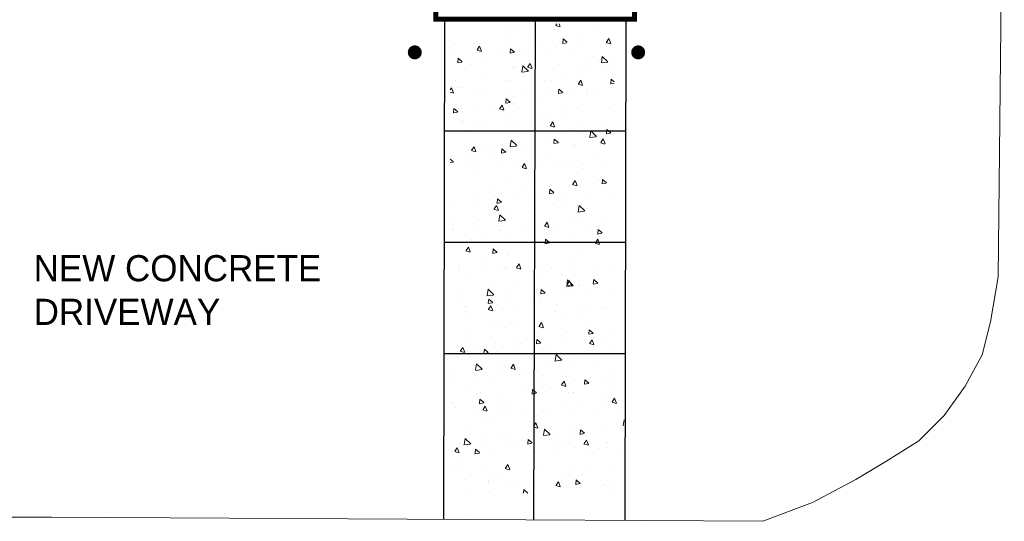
# Model space of a CAD drawing. Header units: inches. Extents: x 37650 to 41907, y 59928 to 61873.
# Tile 6 of 9: x 39373 to 39514, y 60328 to 60400. Entities that reach past the tile are written whole.
import ezdxf

# ---------------------------------------------------------------- set-up
doc = ezdxf.new("R2010")
doc.units = ezdxf.units.IN
doc.header["$MEASUREMENT"] = 0
for name, color, linetype, lineweight in [('11', 7, 'Continuous', 0), ('C-PR-CULVERT', 6, 'Continuous', 0), ('CONCRETEHATCH', 7, 'Continuous', 0), ('S-PR-BOLLARD', 3, 'Continuous', 0)]:
    doc.layers.add(name, color=color, linetype=linetype, lineweight=lineweight)
doc.layers.add('C-PR-DRIVE', color=4, linetype='Continuous')
doc.layers.add('c-text', color=6, linetype='Continuous')
doc.dimstyles.get("Standard").update_dxf_attribs({"dimtxt": 0.18, "dimasz": 0.18, "dimexe": 0.18, "dimexo": 0.0625, "dimgap": 0.09, "dimtad": 0, "dimtih": 1, "dimtoh": 1, "dimdec": 4, "dimzin": 0, "dimdsep": 46, "dimtxsty": 'Standard', "dimcen": 0.09, "dimadec": 0, "dimazin": 0, "dimtfac": 1, "dimtdec": 4, "dimtofl": 0, "dimtmove": 0, "dimatfit": 3, "dimfxl": 0, "dimtolj": 1, "dimtzin": 0, "dimarcsym": 0})

msp = doc.modelspace()

# ---------------------------------------------------------------- linework, layer by layer
at = {"layer": '11', "color": 1, "linetype": 'Continuous'}
msp.add_line((39266.97, 60328.2, -9562.6), (39377.75, 60328.52, -9562.6), dxfattribs=at)
at = {"layer": '11', "color": 1, "linetype": 'Continuous', "elevation": -9562.6}
msp.add_lwpolyline([(39377.75, 60328.52), (39479.68, 60327.92), (39486.8, 60330.63), (39493.03, 60333.89), (39497.31, 60336.49), (39502.04, 60339.44), (39505.67, 60343.09), (39508.69, 60347.28), (39511.12, 60351.76), (39512.34, 60356.48), (39513.43, 60362.95), (39514.31, 60443.32)], dxfattribs=at)
at = {"layer": 'C-PR-CULVERT', "const_width": 0.71, "elevation": -9562.6}
msp.add_lwpolyline([(39461.32, 60399.83), (39432.82, 60399.83), (39432.68, 60482.83), (39461.32, 60482.83)], close=True, dxfattribs=at)
at = {"layer": 'C-PR-DRIVE'}
for p, q in [((39434.07, 60399.83, -9562.6), (39433.93, 60328.19, -9562.6)), ((39447.07, 60399.83, -9562.6), (39446.82, 60328.11, -4470.84)), ((39460.07, 60399.83, -9562.6), (39459.93, 60328.04, -9562.6)), ((39434.07, 60383.86, -9562.6), (39460.07, 60383.86, -9562.6)), ((39434.07, 60367.9, -9562.6), (39460.07, 60367.9, -9562.6)), ((39434.07, 60351.94, -9562.6), (39460.07, 60351.94, -9562.6))]:
    msp.add_line(p, q, dxfattribs=at)
at = {"layer": 'CONCRETEHATCH', "color": 2}
for p, q in [((39442.85, 60398.81, -4774), (39442.85, 60398.81, -4774)), ((39444.43, 60398.39, -4774), (39444.43, 60398.39, -4774)), ((39446.2, 60398.53, -4774), (39446.2, 60398.53, -4774)), ((39449.82, 60398.4, -4774), (39449.82, 60398.4, -4774)), ((39450.01, 60398.94, -4774), (39450.61, 60398.74, -4774)), ((39450.18, 60399.19, -4774), (39450.04, 60398.98, -4774)), ((39450.49, 60399.19, -4774), (39450.65, 60398.78, -4774)), ((39455.51, 60398.78, -4774), (39455.51, 60398.78, -4774)), ((39442.76, 60397.38, -4774), (39442.76, 60397.38, -4774)), ((39447.35, 60396.8, -4774), (39447.35, 60396.8, -4774)), ((39450.98, 60396.36, -4774), (39451.61, 60396.47, -4774)), ((39451.07, 60397, -4774), (39451.01, 60396.4, -4774)), ((39451.07, 60397, -4774), (39451.64, 60396.52, -4774)), ((39453.51, 60397.68, -4774), (39453.51, 60397.68, -4774)), ((39457.26, 60396.5, -4774), (39457.86, 60396.3, -4774)), ((39457.63, 60397.05, -4774), (39457.29, 60396.55, -4774)), ((39457.63, 60397.05, -4774), (39457.9, 60396.35, -4774)), ((39435.27, 60395.2, -4774), (39435.27, 60395.2, -4774)), ((39435.7, 60396.32, -4774), (39435.7, 60396.32, -4774)), ((39438.6, 60395.08, -4774), (39438.6, 60395.08, -4774)), ((39438.73, 60395.4, -4774), (39439.34, 60395.2, -4774)), ((39439.1, 60395.95, -4774), (39438.76, 60395.45, -4774)), ((39439.1, 60395.95, -4774), (39439.37, 60395.25, -4774)), ((39443.09, 60396.28, -4774), (39443.09, 60396.28, -4774)), ((39443.46, 60394.97, -4774), (39444.09, 60395.09, -4774)), ((39443.54, 60395.61, -4774), (39443.49, 60395.02, -4774)), ((39443.54, 60395.61, -4774), (39444.12, 60395.13, -4774)), ((39449.54, 60396.44, -4774), (39449.54, 60396.44, -4774)), ((39450.15, 60395.9, -4774), (39450.15, 60395.9, -4774)), ((39453.76, 60395.77, -4774), (39453.76, 60395.77, -4774)), ((39435.94, 60393.58, -4774), (39436.56, 60393.7, -4774)), ((39436.02, 60394.23, -4774), (39435.97, 60393.63, -4774)), ((39436.02, 60394.23, -4774), (39436.6, 60393.74, -4774)), ((39436.03, 60393.82, -4774), (39436.03, 60393.82, -4774)), ((39439.12, 60395.04, -4774), (39439.12, 60395.04, -4774)), ((39439.64, 60393.69, -4774), (39439.64, 60393.69, -4774)), ((39441.93, 60394.95, -4774), (39441.93, 60394.95, -4774)), ((39445.26, 60394.83, -4774), (39445.26, 60394.83, -4774)), ((39446.7, 60394.74, -4774), (39446.7, 60394.74, -4774)), ((39448.59, 60394.71, -4774), (39448.59, 60394.71, -4774)), ((39451.92, 60394.59, -4774), (39451.92, 60394.59, -4774)), ((39454.63, 60394.45, -4774), (39454.63, 60394.45, -4774)), ((39455.25, 60394.47, -4774), (39455.25, 60394.47, -4774)), ((39456.51, 60393.56, -4774), (39457.46, 60393.67, -4774)), ((39456.69, 60394.49, -4774), (39456.55, 60393.6, -4774)), ((39456.69, 60394.49, -4774), (39457.5, 60393.71, -4774)), ((39437.88, 60393.39, -4774), (39437.88, 60393.39, -4774)), ((39443.85, 60392.98, -4774), (39443.85, 60392.98, -4774)), ((39444.21, 60393.05, -4774), (39444.21, 60393.05, -4774)), ((39445.12, 60392.23, -4774), (39446.07, 60392.34, -4774)), ((39445.29, 60393.17, -4774), (39445.15, 60392.28, -4774)), ((39445.29, 60393.17, -4774), (39446.1, 60392.39, -4774)), ((39445.98, 60392.97, -4774), (39446.59, 60392.77, -4774)), ((39446.35, 60393.51, -4774), (39446.01, 60393.01, -4774)), ((39446.35, 60393.51, -4774), (39446.62, 60392.81, -4774)), ((39450.55, 60393.37, -4774), (39450.55, 60393.37, -4774)), ((39453.28, 60392.34, -4774), (39453.28, 60392.34, -4774)), ((39454.09, 60393.27, -4774), (39454.09, 60393.27, -4774)), ((39456.51, 60392.95, -4774), (39456.51, 60392.95, -4774)), ((39457.71, 60393.14, -4774), (39457.71, 60393.14, -4774)), ((39435.69, 60391, -4774), (39435.69, 60391, -4774)), ((39439.97, 60391.19, -4774), (39439.97, 60391.19, -4774)), ((39442.86, 60390.94, -4774), (39442.86, 60390.94, -4774)), ((39443.59, 60391.06, -4774), (39443.59, 60391.06, -4774)), ((39448.35, 60390.97, -4774), (39448.35, 60390.97, -4774)), ((39449.32, 60391.1, -4774), (39449.32, 60391.1, -4774)), ((39450.65, 60392.11, -4774), (39450.65, 60392.11, -4774)), ((39453.6, 60391.08, -4774), (39453.27, 60390.58, -4774)), ((39453.6, 60391.08, -4774), (39453.87, 60390.38, -4774)), ((39457.96, 60391.22, -4774), (39457.91, 60390.62, -4774)), ((39457.96, 60391.22, -4774), (39458.41, 60390.84, -4774)), ((39435.07, 60389.98, -4774), (39434.9, 60389.72, -4774)), ((39435.07, 60389.98, -4774), (39435.34, 60389.28, -4774)), ((39435.98, 60390.06, -4774), (39435.98, 60390.06, -4774)), ((39436.53, 60390.03, -4774), (39436.53, 60390.03, -4774)), ((39438.9, 60389.7, -4774), (39438.9, 60389.7, -4774)), ((39439.31, 60389.94, -4774), (39439.31, 60389.94, -4774)), ((39442.64, 60389.82, -4774), (39442.64, 60389.82, -4774)), ((39445.97, 60389.7, -4774), (39445.97, 60389.7, -4774)), ((39449.29, 60389.58, -4774), (39449.29, 60389.58, -4774)), ((39450.44, 60389.83, -4774), (39450.39, 60389.23, -4774)), ((39450.44, 60389.83, -4774), (39451.01, 60389.35, -4774)), ((39452.62, 60389.46, -4774), (39452.62, 60389.46, -4774)), ((39453.23, 60390.54, -4774), (39453.84, 60390.33, -4774)), ((39454.59, 60389.48, -4774), (39454.59, 60389.48, -4774)), ((39457.88, 60390.57, -4774), (39458.41, 60390.67, -4774)), ((39458.03, 60390.64, -4774), (39458.03, 60390.64, -4774)), ((39434.9, 60389.37, -4774), (39435.31, 60389.23, -4774)), ((39442.92, 60388.44, -4774), (39442.86, 60387.84, -4774)), ((39442.92, 60388.44, -4774), (39443.49, 60387.96, -4774)), ((39443.92, 60388.56, -4774), (39443.92, 60388.56, -4774)), ((39447.53, 60388.43, -4774), (39447.53, 60388.43, -4774)), ((39450.35, 60389.18, -4774), (39450.98, 60389.3, -4774)), ((39454.4, 60389.11, -4774), (39454.4, 60389.11, -4774)), ((39455.95, 60389.33, -4774), (39455.95, 60389.33, -4774)), ((39435.39, 60387.05, -4774), (39435.34, 60386.46, -4774)), ((39435.39, 60387.05, -4774), (39435.97, 60386.57, -4774)), ((39438.89, 60387.56, -4774), (39438.89, 60387.56, -4774)), ((39440.47, 60387.4, -4774), (39440.47, 60387.4, -4774)), ((39441.96, 60387, -4774), (39442.56, 60386.8, -4774)), ((39442.32, 60387.54, -4774), (39441.99, 60387.05, -4774)), ((39442.32, 60387.54, -4774), (39442.59, 60386.84, -4774)), ((39442.83, 60387.8, -4774), (39443.46, 60387.91, -4774)), ((39443.98, 60387.71, -4774), (39443.98, 60387.71, -4774)), ((39444.85, 60387.15, -4774), (39444.85, 60387.15, -4774)), ((39451.55, 60387.53, -4774), (39451.55, 60387.53, -4774)), ((39453.06, 60387, -4774), (39453.06, 60387, -4774)), ((39457.51, 60387.12, -4774), (39457.51, 60387.12, -4774)), ((39435.31, 60386.41, -4774), (39435.94, 60386.53, -4774)), ((39436.69, 60385.17, -4774), (39436.69, 60385.17, -4774)), ((39442.64, 60385.6, -4774), (39442.64, 60385.6, -4774)), ((39447.86, 60385.93, -4774), (39447.86, 60385.93, -4774)), ((39449.09, 60385.76, -4774), (39449.09, 60385.76, -4774)), ((39451.48, 60385.8, -4774), (39451.48, 60385.8, -4774)), ((39436.62, 60385.01, -4774), (39436.62, 60385.01, -4774)), ((39438.67, 60384.36, -4774), (39438.67, 60384.36, -4774)), ((39439.95, 60384.89, -4774), (39439.95, 60384.89, -4774)), ((39443.28, 60384.77, -4774), (39443.28, 60384.77, -4774)), ((39444.42, 60384.77, -4774), (39444.42, 60384.77, -4774)), ((39446.61, 60384.65, -4774), (39446.61, 60384.65, -4774)), ((39449.21, 60384.57, -4774), (39449.81, 60384.36, -4774)), ((39449.58, 60385.11, -4774), (39449.24, 60384.61, -4774)), ((39449.35, 60385.14, -4774), (39449.35, 60385.14, -4774)), ((39449.58, 60385.11, -4774), (39449.84, 60384.41, -4774)), ((39449.93, 60384.53, -4774), (39449.93, 60384.53, -4774)), ((39453.26, 60384.4, -4774), (39453.26, 60384.4, -4774)), ((39454.17, 60383.77, -4774), (39454.17, 60383.77, -4774)), ((39455.03, 60383.82, -4774), (39454.89, 60382.93, -4774)), ((39455.03, 60383.82, -4774), (39455.84, 60383.04, -4774)), ((39456.59, 60384.28, -4774), (39456.59, 60384.28, -4774)), ((39457.33, 60384.04, -4774), (39457.28, 60383.45, -4774)), ((39457.33, 60384.04, -4774), (39457.91, 60383.56, -4774)), ((39437.36, 60383.72, -4774), (39437.36, 60383.72, -4774)), ((39443.64, 60382.49, -4774), (39443.5, 60381.61, -4774)), ((39443.64, 60382.49, -4774), (39444.45, 60381.72, -4774)), ((39443.76, 60382.37, -4774), (39443.76, 60382.37, -4774)), ((39449.81, 60382.66, -4774), (39449.76, 60382.06, -4774)), ((39449.81, 60382.66, -4774), (39450.39, 60382.17, -4774)), ((39451.81, 60383.3, -4774), (39451.81, 60383.3, -4774)), ((39454.86, 60382.88, -4774), (39455.81, 60382.99, -4774)), ((39455.42, 60383.17, -4774), (39455.42, 60383.17, -4774)), ((39456.83, 60382.68, -4774), (39456.49, 60382.18, -4774)), ((39456.83, 60382.68, -4774), (39457.1, 60381.98, -4774)), ((39457.25, 60383.4, -4774), (39457.88, 60383.52, -4774)), ((39437.69, 60381.21, -4774), (39437.69, 60381.21, -4774)), ((39437.93, 60381.03, -4774), (39438.53, 60380.83, -4774)), ((39438.3, 60381.57, -4774), (39437.96, 60381.08, -4774)), ((39438.3, 60381.57, -4774), (39438.57, 60380.87, -4774)), ((39439.89, 60381.73, -4774), (39439.89, 60381.73, -4774)), ((39441.3, 60381.08, -4774), (39441.3, 60381.08, -4774)), ((39442.29, 60381.27, -4774), (39442.24, 60380.67, -4774)), ((39442.29, 60381.27, -4774), (39442.86, 60380.79, -4774)), ((39443.46, 60381.56, -4774), (39444.41, 60381.67, -4774)), ((39445.85, 60381.32, -4774), (39445.85, 60381.32, -4774)), ((39448.36, 60382.14, -4774), (39448.36, 60382.14, -4774)), ((39449.73, 60382.01, -4774), (39450.35, 60382.13, -4774)), ((39452.55, 60381.7, -4774), (39452.55, 60381.7, -4774)), ((39452.83, 60381.67, -4774), (39452.83, 60381.67, -4774)), ((39456.46, 60382.13, -4774), (39457.06, 60381.93, -4774)), ((39434.9, 60379.77, -4774), (39435.34, 60379.4, -4774)), ((39437.37, 60379.82, -4774), (39437.37, 60379.82, -4774)), ((39440.7, 60379.7, -4774), (39440.7, 60379.7, -4774)), ((39442.2, 60380.62, -4774), (39442.83, 60380.74, -4774)), ((39442.41, 60380.26, -4774), (39442.41, 60380.26, -4774)), ((39444.03, 60379.57, -4774), (39444.03, 60379.57, -4774)), ((39448.87, 60380.43, -4774), (39448.87, 60380.43, -4774)), ((39455.75, 60380.66, -4774), (39455.75, 60380.66, -4774)), ((39434.9, 60379.28, -4774), (39435.31, 60379.35, -4774)), ((39437.69, 60379.34, -4774), (39437.69, 60379.34, -4774)), ((39438.45, 60379.02, -4774), (39438.45, 60379.02, -4774)), ((39441.63, 60378.58, -4774), (39441.63, 60378.58, -4774)), ((39445.18, 60378.6, -4774), (39445.79, 60378.39, -4774)), ((39445.55, 60379.14, -4774), (39445.21, 60378.64, -4774)), ((39445.25, 60378.45, -4774), (39445.25, 60378.45, -4774)), ((39445.55, 60379.14, -4774), (39445.82, 60378.44, -4774)), ((39447.36, 60379.45, -4774), (39447.36, 60379.45, -4774)), ((39450.35, 60379.31, -4774), (39450.35, 60379.31, -4774)), ((39450.68, 60379.33, -4774), (39450.68, 60379.33, -4774)), ((39452.3, 60379.51, -4774), (39452.3, 60379.51, -4774)), ((39453.95, 60378.44, -4774), (39453.95, 60378.44, -4774)), ((39454.01, 60379.21, -4774), (39454.01, 60379.21, -4774)), ((39457.34, 60379.09, -4774), (39457.34, 60379.09, -4774)), ((39438.19, 60377.42, -4774), (39438.19, 60377.42, -4774)), ((39443.53, 60377.04, -4774), (39443.53, 60377.04, -4774)), ((39452.8, 60376.71, -4774), (39452.47, 60376.21, -4774)), ((39452.8, 60376.71, -4774), (39453.07, 60376.01, -4774)), ((39456.25, 60376.88, -4774), (39456.25, 60376.88, -4774)), ((39456.71, 60376.87, -4774), (39456.65, 60376.27, -4774)), ((39456.71, 60376.87, -4774), (39457.28, 60376.39, -4774)), ((39440.89, 60375.9, -4774), (39440.89, 60375.9, -4774)), ((39445.58, 60375.95, -4774), (39445.58, 60375.95, -4774)), ((39446.85, 60375.49, -4774), (39446.85, 60375.49, -4774)), ((39449.18, 60375.48, -4774), (39449.13, 60374.89, -4774)), ((39449.18, 60375.48, -4774), (39449.76, 60375, -4774)), ((39449.19, 60375.82, -4774), (39449.19, 60375.82, -4774)), ((39452.43, 60376.16, -4774), (39453.04, 60375.96, -4774)), ((39452.61, 60376.33, -4774), (39452.61, 60376.33, -4774)), ((39453.55, 60375.87, -4774), (39453.55, 60375.87, -4774)), ((39456.62, 60376.23, -4774), (39457.25, 60376.34, -4774)), ((39438.07, 60374.68, -4774), (39438.07, 60374.68, -4774)), ((39441.4, 60374.56, -4774), (39441.4, 60374.56, -4774)), ((39441.66, 60374.1, -4774), (39441.61, 60373.5, -4774)), ((39441.66, 60374.1, -4774), (39442.24, 60373.61, -4774)), ((39442.13, 60374.79, -4774), (39442.13, 60374.79, -4774)), ((39442.19, 60374.93, -4774), (39442.19, 60374.93, -4774)), ((39444.73, 60374.44, -4774), (39444.73, 60374.44, -4774)), ((39448.06, 60374.32, -4774), (39448.06, 60374.32, -4774)), ((39448.64, 60375.09, -4774), (39448.64, 60375.09, -4774)), ((39449.1, 60374.84, -4774), (39449.73, 60374.96, -4774)), ((39451.39, 60374.2, -4774), (39451.39, 60374.2, -4774)), ((39454.72, 60374.08, -4774), (39454.72, 60374.08, -4774)), ((39458.05, 60373.95, -4774), (39458.05, 60373.95, -4774)), ((39435.08, 60373.74, -4774), (39435.08, 60373.74, -4774)), ((39438.22, 60373.69, -4774), (39438.22, 60373.69, -4774)), ((39438.69, 60373.5, -4774), (39438.69, 60373.5, -4774)), ((39441.16, 60372.63, -4774), (39441.76, 60372.43, -4774)), ((39441.52, 60373.17, -4774), (39441.19, 60372.67, -4774)), ((39441.52, 60373.17, -4774), (39441.79, 60372.47, -4774)), ((39441.58, 60373.45, -4774), (39442.2, 60373.57, -4774)), ((39449.52, 60373.32, -4774), (39449.52, 60373.32, -4774)), ((39451.35, 60373.47, -4774), (39451.35, 60373.47, -4774)), ((39453.14, 60373.19, -4774), (39453.14, 60373.19, -4774)), ((39453.38, 60373.15, -4774), (39453.24, 60372.26, -4774)), ((39453.38, 60373.15, -4774), (39454.19, 60372.37, -4774)), ((39453.72, 60373.1, -4774), (39453.72, 60373.1, -4774)), ((39435.4, 60371.24, -4774), (39435.4, 60371.24, -4774)), ((39439.02, 60371.11, -4774), (39439.02, 60371.11, -4774)), ((39441.98, 60371.82, -4774), (39441.84, 60370.93, -4774)), ((39441.98, 60371.82, -4774), (39442.79, 60371.04, -4774)), ((39443.3, 60371.7, -4774), (39443.3, 60371.7, -4774)), ((39446.08, 60372.16, -4774), (39446.08, 60372.16, -4774)), ((39453.2, 60372.21, -4774), (39454.15, 60372.32, -4774)), ((39435.19, 60369.68, -4774), (39435.19, 60369.68, -4774)), ((39435.38, 60369.75, -4774), (39435.38, 60369.75, -4774)), ((39441.81, 60370.89, -4774), (39442.76, 60371, -4774)), ((39441.89, 60370.07, -4774), (39441.89, 60370.07, -4774)), ((39447.85, 60369.65, -4774), (39447.85, 60369.65, -4774)), ((39448.41, 60370.2, -4774), (39449.01, 60369.99, -4774)), ((39448.41, 60369.75, -4774), (39448.41, 60369.75, -4774)), ((39448.77, 60370.74, -4774), (39448.44, 60370.24, -4774)), ((39448.77, 60370.74, -4774), (39449.04, 60370.04, -4774)), ((39452.38, 60370.99, -4774), (39452.38, 60370.99, -4774)), ((39453.47, 60370.69, -4774), (39453.47, 60370.69, -4774)), ((39454.55, 60370.04, -4774), (39454.55, 60370.04, -4774)), ((39456.08, 60369.7, -4774), (39456.03, 60369.1, -4774)), ((39456.08, 60369.7, -4774), (39456.65, 60369.22, -4774)), ((39457.08, 60370.56, -4774), (39457.08, 60370.56, -4774)), ((39438, 60368.35, -4774), (39438, 60368.35, -4774)), ((39438.71, 60369.63, -4774), (39438.71, 60369.63, -4774)), ((39439.35, 60368.61, -4774), (39439.35, 60368.61, -4774)), ((39441.96, 60369.59, -4774), (39441.96, 60369.59, -4774)), ((39442.04, 60369.51, -4774), (39442.04, 60369.51, -4774)), ((39442.96, 60368.48, -4774), (39442.96, 60368.48, -4774)), ((39445.37, 60369.39, -4774), (39445.37, 60369.39, -4774)), ((39448.56, 60368.31, -4774), (39448.5, 60367.71, -4774)), ((39448.56, 60368.31, -4774), (39449.13, 60367.83, -4774)), ((39448.7, 60369.27, -4774), (39448.7, 60369.27, -4774)), ((39450.02, 60369.53, -4774), (39450.02, 60369.53, -4774)), ((39452.03, 60369.15, -4774), (39452.03, 60369.15, -4774)), ((39455.36, 60369.02, -4774), (39455.36, 60369.02, -4774)), ((39456.03, 60368.31, -4774), (39455.69, 60367.81, -4774)), ((39455.99, 60369.05, -4774), (39456.62, 60369.17, -4774)), ((39456.03, 60368.31, -4774), (39456.3, 60367.61, -4774)), ((39435.9, 60367.45, -4774), (39435.9, 60367.45, -4774)), ((39437.5, 60367.2, -4774), (39437.16, 60366.71, -4774)), ((39437.5, 60367.2, -4774), (39437.77, 60366.5, -4774)), ((39439.69, 60367.67, -4774), (39439.69, 60367.67, -4774)), ((39441.03, 60366.92, -4774), (39440.98, 60366.33, -4774)), ((39441.03, 60366.92, -4774), (39441.61, 60366.44, -4774)), ((39448.47, 60367.67, -4774), (39449.1, 60367.78, -4774)), ((39452.36, 60367.64, -4774), (39452.36, 60367.64, -4774)), ((39453.5, 60367.76, -4774), (39453.5, 60367.76, -4774)), ((39453.96, 60366.9, -4774), (39453.96, 60366.9, -4774)), ((39455.66, 60367.76, -4774), (39456.26, 60367.56, -4774)), ((39457.41, 60368.06, -4774), (39457.41, 60368.06, -4774)), ((39437.13, 60366.66, -4774), (39437.73, 60366.46, -4774)), ((39440.95, 60366.28, -4774), (39441.58, 60366.4, -4774)), ((39443.08, 60366.36, -4774), (39443.08, 60366.36, -4774)), ((39443.29, 60365.97, -4774), (39443.29, 60365.97, -4774)), ((39446.91, 60365.85, -4774), (39446.91, 60365.85, -4774)), ((39452.15, 60365.65, -4774), (39452.15, 60365.65, -4774)), ((39436.13, 60364.56, -4774), (39436.13, 60364.56, -4774)), ((39439.46, 60364.44, -4774), (39439.46, 60364.44, -4774)), ((39439.85, 60364.82, -4774), (39439.85, 60364.82, -4774)), ((39441.74, 60364.25, -4774), (39441.74, 60364.25, -4774)), ((39442.79, 60364.32, -4774), (39442.79, 60364.32, -4774)), ((39442.89, 60364.24, -4774), (39442.89, 60364.24, -4774)), ((39444.38, 60364.23, -4774), (39444.99, 60364.02, -4774)), ((39444.75, 60364.77, -4774), (39444.41, 60364.27, -4774)), ((39444.75, 60364.77, -4774), (39445.02, 60364.07, -4774)), ((39446.12, 60364.2, -4774), (39446.12, 60364.2, -4774)), ((39448.19, 60364.41, -4774), (39448.19, 60364.41, -4774)), ((39449.45, 60364.07, -4774), (39449.45, 60364.07, -4774)), ((39455.55, 60364.21, -4774), (39455.55, 60364.21, -4774)), ((39457.91, 60364.27, -4774), (39457.91, 60364.27, -4774)), ((39436.19, 60363.85, -4774), (39436.19, 60363.85, -4774)), ((39437.77, 60363.01, -4774), (39437.77, 60363.01, -4774)), ((39447.24, 60363.34, -4774), (39447.24, 60363.34, -4774)), ((39448.86, 60363.82, -4774), (39448.86, 60363.82, -4774)), ((39450.85, 60363.22, -4774), (39450.85, 60363.22, -4774)), ((39452.78, 60363.95, -4774), (39452.78, 60363.95, -4774)), ((39456.11, 60363.83, -4774), (39456.11, 60363.83, -4774)), ((39440.69, 60361.84, -4774), (39440.69, 60361.84, -4774)), ((39443.79, 60362.19, -4774), (39443.79, 60362.19, -4774)), ((39451.55, 60361.54, -4774), (39452.5, 60361.65, -4774)), ((39451.72, 60362.48, -4774), (39451.58, 60361.59, -4774)), ((39451.63, 60361.79, -4774), (39452.24, 60361.59, -4774)), ((39452, 60362.34, -4774), (39451.66, 60361.84, -4774)), ((39451.72, 60362.48, -4774), (39452.53, 60361.7, -4774)), ((39452, 60362.34, -4774), (39452.27, 60361.64, -4774)), ((39453.27, 60362.42, -4774), (39453.27, 60362.42, -4774)), ((39453.36, 60361.81, -4774), (39453.36, 60361.81, -4774)), ((39455.37, 60361.88, -4774), (39455.99, 60362, -4774)), ((39455.45, 60362.53, -4774), (39455.4, 60361.93, -4774)), ((39455.45, 60362.53, -4774), (39456.03, 60362.04, -4774)), ((39436.73, 60361.13, -4774), (39436.73, 60361.13, -4774)), ((39440.15, 60360.21, -4774), (39441.1, 60360.32, -4774)), ((39440.32, 60361.15, -4774), (39440.19, 60360.26, -4774)), ((39440.32, 60361.15, -4774), (39441.14, 60360.37, -4774)), ((39442.85, 60361.02, -4774), (39442.85, 60361.02, -4774)), ((39447.84, 60360.49, -4774), (39448.47, 60360.61, -4774)), ((39447.93, 60361.14, -4774), (39447.88, 60360.54, -4774)), ((39447.93, 60361.14, -4774), (39448.5, 60360.66, -4774)), ((39451.18, 60360.71, -4774), (39451.18, 60360.71, -4774)), ((39451.93, 60360.31, -4774), (39451.93, 60360.31, -4774)), ((39454.8, 60360.59, -4774), (39454.8, 60360.59, -4774)), ((39458.38, 60360.47, -4774), (39458.38, 60360.47, -4774)), ((39436.84, 60359.43, -4774), (39436.84, 60359.43, -4774)), ((39437.06, 60358.63, -4774), (39437.06, 60358.63, -4774)), ((39440.17, 60359.3, -4774), (39440.17, 60359.3, -4774)), ((39440.32, 60359.11, -4774), (39440.95, 60359.22, -4774)), ((39440.41, 60359.75, -4774), (39440.35, 60359.15, -4774)), ((39440.72, 60358.8, -4774), (39440.39, 60358.3, -4774)), ((39440.41, 60359.75, -4774), (39440.98, 60359.27, -4774)), ((39440.68, 60358.5, -4774), (39440.68, 60358.5, -4774)), ((39440.72, 60358.8, -4774), (39440.99, 60358.1, -4774)), ((39441.51, 60358.91, -4774), (39441.51, 60358.91, -4774)), ((39443.5, 60359.18, -4774), (39443.5, 60359.18, -4774)), ((39443.89, 60358.4, -4774), (39443.89, 60358.4, -4774)), ((39446.82, 60359.06, -4774), (39446.82, 60359.06, -4774)), ((39447.74, 60359.56, -4774), (39447.74, 60359.56, -4774)), ((39447.96, 60359.07, -4774), (39447.96, 60359.07, -4774)), ((39450.15, 60358.94, -4774), (39450.15, 60358.94, -4774)), ((39453.48, 60358.82, -4774), (39453.48, 60358.82, -4774)), ((39456.55, 60358.37, -4774), (39456.55, 60358.37, -4774)), ((39456.81, 60358.7, -4774), (39456.81, 60358.7, -4774)), ((39437.19, 60358.02, -4774), (39437.19, 60358.02, -4774)), ((39437.55, 60357.67, -4774), (39437.55, 60357.67, -4774)), ((39440.35, 60358.26, -4774), (39440.96, 60358.05, -4774)), ((39449.86, 60357.99, -4774), (39449.86, 60357.99, -4774)), ((39453.05, 60357.08, -4774), (39453.05, 60357.08, -4774)), ((39455.13, 60358.08, -4774), (39455.13, 60358.08, -4774)), ((39441.01, 60356, -4774), (39441.01, 60356, -4774)), ((39441.69, 60356.01, -4774), (39441.69, 60356.01, -4774)), ((39442.63, 60355.68, -4774), (39442.63, 60355.68, -4774)), ((39444.62, 60355.87, -4774), (39444.62, 60355.87, -4774)), ((39447.61, 60355.82, -4774), (39448.21, 60355.62, -4774)), ((39447.97, 60356.37, -4774), (39447.64, 60355.87, -4774)), ((39447.97, 60356.37, -4774), (39448.24, 60355.67, -4774)), ((39451.68, 60356.93, -4774), (39451.68, 60356.93, -4774)), ((39454.36, 60355.98, -4774), (39454.36, 60355.98, -4774)), ((39437.48, 60354.38, -4774), (39437.48, 60354.38, -4774)), ((39437.56, 60354.84, -4774), (39437.56, 60354.84, -4774)), ((39440.81, 60354.25, -4774), (39440.81, 60354.25, -4774)), ((39444.14, 60354.13, -4774), (39444.14, 60354.13, -4774)), ((39451.7, 60354.98, -4774), (39451.7, 60354.98, -4774)), ((39454.74, 60354.71, -4774), (39455.36, 60354.82, -4774)), ((39454.82, 60355.35, -4774), (39454.77, 60354.76, -4774)), ((39454.82, 60355.35, -4774), (39455.4, 60354.87, -4774)), ((39455.62, 60354.3, -4774), (39455.62, 60354.3, -4774)), ((39458.16, 60355.14, -4774), (39458.16, 60355.14, -4774)), ((39436.7, 60352.83, -4774), (39436.36, 60352.33, -4774)), ((39436.7, 60352.83, -4774), (39436.97, 60352.13, -4774)), ((39441.29, 60353.57, -4774), (39441.29, 60353.57, -4774)), ((39444.95, 60353.37, -4774), (39444.95, 60353.37, -4774)), ((39447.22, 60353.32, -4774), (39447.84, 60353.44, -4774)), ((39447.3, 60353.97, -4774), (39447.25, 60353.37, -4774)), ((39447.3, 60353.97, -4774), (39447.88, 60353.48, -4774)), ((39447.46, 60354.01, -4774), (39447.46, 60354.01, -4774)), ((39447.74, 60353.73, -4774), (39447.74, 60353.73, -4774)), ((39448.57, 60353.24, -4774), (39448.57, 60353.24, -4774)), ((39450.79, 60353.89, -4774), (39450.79, 60353.89, -4774)), ((39454.12, 60353.77, -4774), (39454.12, 60353.77, -4774)), ((39454.86, 60353.39, -4774), (39455.46, 60353.19, -4774)), ((39455.23, 60353.93, -4774), (39454.89, 60353.44, -4774)), ((39455.23, 60353.93, -4774), (39455.49, 60353.23, -4774)), ((39457.45, 60353.65, -4774), (39457.45, 60353.65, -4774)), ((39436.33, 60352.29, -4774), (39436.93, 60352.09, -4774)), ((39437.32, 60352.33, -4774), (39437.32, 60352.33, -4774)), ((39438.2, 60352.19, -4774), (39438.2, 60352.19, -4774)), ((39439.69, 60351.93, -4774), (39440.32, 60352.05, -4774)), ((39439.78, 60352.58, -4774), (39439.73, 60351.98, -4774)), ((39439.78, 60352.58, -4774), (39440.35, 60352.1, -4774)), ((39441.51, 60352.21, -4774), (39441.51, 60352.21, -4774)), ((39444.89, 60352.57, -4774), (39444.89, 60352.57, -4774)), ((39450.07, 60351.8, -4774), (39449.93, 60350.91, -4774)), ((39450.07, 60351.8, -4774), (39450.88, 60351.02, -4774)), ((39450.86, 60352.16, -4774), (39450.86, 60352.16, -4774)), ((39452.82, 60351.75, -4774), (39452.82, 60351.75, -4774)), ((39457.55, 60352.54, -4774), (39457.55, 60352.54, -4774)), ((39434.45, 60351.16, -4774), (39434.45, 60351.16, -4774)), ((39438.67, 60350.48, -4774), (39438.53, 60349.59, -4774)), ((39438.67, 60350.48, -4774), (39439.48, 60349.7, -4774)), ((39442.4, 60350.34, -4774), (39442.4, 60350.34, -4774)), ((39442.7, 60350.18, -4774), (39442.7, 60350.18, -4774)), ((39443.95, 60350.4, -4774), (39443.61, 60349.9, -4774)), ((39443.95, 60350.4, -4774), (39444.22, 60349.7, -4774)), ((39448.9, 60350.74, -4774), (39448.9, 60350.74, -4774)), ((39449.89, 60350.87, -4774), (39450.84, 60350.98, -4774)), ((39452.51, 60350.61, -4774), (39452.51, 60350.61, -4774)), ((39455.36, 60350.15, -4774), (39455.36, 60350.15, -4774)), ((39434.78, 60348.65, -4774), (39434.78, 60348.65, -4774)), ((39434.9, 60349.3, -4774), (39434.9, 60349.3, -4774)), ((39438.23, 60349.18, -4774), (39438.23, 60349.18, -4774)), ((39438.39, 60348.53, -4774), (39438.39, 60348.53, -4774)), ((39438.5, 60349.54, -4774), (39439.45, 60349.65, -4774)), ((39441.56, 60349.06, -4774), (39441.56, 60349.06, -4774)), ((39443.58, 60349.85, -4774), (39444.18, 60349.65, -4774)), ((39444.89, 60348.94, -4774), (39444.89, 60348.94, -4774)), ((39445.45, 60349.58, -4774), (39445.45, 60349.58, -4774)), ((39448.21, 60348.82, -4774), (39448.21, 60348.82, -4774)), ((39451.48, 60349.64, -4774), (39451.48, 60349.64, -4774)), ((39451.54, 60348.69, -4774), (39451.54, 60348.69, -4774)), ((39454.87, 60348.57, -4774), (39454.87, 60348.57, -4774)), ((39457.93, 60349.8, -4774), (39457.93, 60349.8, -4774)), ((39441.06, 60348.24, -4774), (39441.06, 60348.24, -4774)), ((39447.51, 60348.4, -4774), (39447.51, 60348.4, -4774)), ((39450.83, 60347.42, -4774), (39451.44, 60347.22, -4774)), ((39451.2, 60347.97, -4774), (39450.86, 60347.47, -4774)), ((39451.2, 60347.97, -4774), (39451.47, 60347.27, -4774)), ((39452.84, 60348.11, -4774), (39452.84, 60348.11, -4774)), ((39454.11, 60347.54, -4774), (39454.74, 60347.65, -4774)), ((39454.2, 60348.18, -4774), (39454.14, 60347.58, -4774)), ((39454.2, 60348.18, -4774), (39454.77, 60347.7, -4774)), ((39456.46, 60347.98, -4774), (39456.46, 60347.98, -4774)), ((39458.2, 60348.45, -4774), (39458.2, 60348.45, -4774)), ((39437.09, 60347, -4774), (39437.09, 60347, -4774)), ((39438.72, 60346.02, -4774), (39438.72, 60346.02, -4774)), ((39439.2, 60346.36, -4774), (39439.2, 60346.36, -4774)), ((39442.34, 60345.9, -4774), (39442.34, 60345.9, -4774)), ((39445.89, 60346.74, -4774), (39445.89, 60346.74, -4774)), ((39446.59, 60346.15, -4774), (39447.22, 60346.26, -4774)), ((39446.67, 60346.79, -4774), (39446.62, 60346.2, -4774)), ((39446.67, 60346.79, -4774), (39447.25, 60346.31, -4774)), ((39449.4, 60346.95, -4774), (39449.4, 60346.95, -4774)), ((39451.86, 60346.33, -4774), (39451.86, 60346.33, -4774)), ((39452.6, 60346.41, -4774), (39452.6, 60346.41, -4774)), ((39458.56, 60346.71, -4774), (39458.56, 60346.71, -4774)), ((39435.28, 60344.87, -4774), (39435.28, 60344.87, -4774)), ((39439.07, 60344.76, -4774), (39439.69, 60344.88, -4774)), ((39439.15, 60345.41, -4774), (39439.1, 60344.81, -4774)), ((39439.15, 60345.41, -4774), (39439.73, 60344.92, -4774)), ((39439.92, 60344.43, -4774), (39439.59, 60343.93, -4774)), ((39439.92, 60344.43, -4774), (39440.19, 60343.73, -4774)), ((39442.18, 60345.01, -4774), (39442.18, 60345.01, -4774)), ((39443.7, 60344.34, -4774), (39443.7, 60344.34, -4774)), ((39451.25, 60344.3, -4774), (39451.25, 60344.3, -4774)), ((39453.34, 60344.32, -4774), (39453.34, 60344.32, -4774)), ((39456.36, 60344.31, -4774), (39456.36, 60344.31, -4774)), ((39456.78, 60345.48, -4774), (39456.78, 60345.48, -4774)), ((39457.71, 60344.46, -4774), (39457.71, 60344.46, -4774)), ((39458.08, 60344.99, -4774), (39458.69, 60344.79, -4774)), ((39458.45, 60345.53, -4774), (39458.12, 60345.03, -4774)), ((39458.45, 60345.53, -4774), (39458.72, 60344.83, -4774)), ((39435.6, 60344.17, -4774), (39435.6, 60344.17, -4774)), ((39438.93, 60344.05, -4774), (39438.93, 60344.05, -4774)), ((39439.55, 60343.89, -4774), (39440.16, 60343.68, -4774)), ((39440.83, 60342.9, -4774), (39440.83, 60342.9, -4774)), ((39442.26, 60343.93, -4774), (39442.26, 60343.93, -4774)), ((39442.67, 60343.39, -4774), (39442.67, 60343.39, -4774)), ((39445.59, 60343.8, -4774), (39445.59, 60343.8, -4774)), ((39446.28, 60343.27, -4774), (39446.28, 60343.27, -4774)), ((39447.29, 60343.06, -4774), (39447.29, 60343.06, -4774)), ((39448.92, 60343.68, -4774), (39448.92, 60343.68, -4774)), ((39452.25, 60343.56, -4774), (39452.25, 60343.56, -4774)), ((39455.58, 60343.44, -4774), (39455.58, 60343.44, -4774)), ((39458.91, 60343.32, -4774), (39458.91, 60343.32, -4774)), ((39436.87, 60341.66, -4774), (39436.87, 60341.66, -4774)), ((39439.22, 60342.24, -4774), (39439.22, 60342.24, -4774)), ((39446.81, 60341.45, -4774), (39447.41, 60341.25, -4774)), ((39447.17, 60342, -4774), (39446.84, 60341.5, -4774)), ((39447.17, 60342, -4774), (39447.44, 60341.3, -4774)), ((39457.28, 60341.69, -4774), (39457.28, 60341.69, -4774)), ((39459.81, 60342.46, -4774), (39459.67, 60341.57, -4774)), ((39434.23, 60340.94, -4774), (39434.23, 60340.94, -4774)), ((39440.2, 60340.52, -4774), (39440.2, 60340.52, -4774)), ((39446.61, 60340.76, -4774), (39446.61, 60340.76, -4774)), ((39446.89, 60340.91, -4774), (39446.89, 60340.91, -4774)), ((39448.24, 60340.19, -4774), (39449.19, 60340.31, -4774)), ((39448.41, 60341.13, -4774), (39448.27, 60340.24, -4774)), ((39448.41, 60341.13, -4774), (39449.22, 60340.35, -4774)), ((39450.23, 60340.64, -4774), (39450.23, 60340.64, -4774)), ((39452.37, 60341.07, -4774), (39452.37, 60341.07, -4774)), ((39452.86, 60340.5, -4774), (39452.86, 60340.5, -4774)), ((39453.48, 60340.36, -4774), (39454.11, 60340.48, -4774)), ((39453.57, 60341.01, -4774), (39453.52, 60340.41, -4774)), ((39453.57, 60341.01, -4774), (39454.14, 60340.53, -4774)), ((39459.56, 60340.88, -4774), (39459.56, 60340.88, -4774)), ((39436.24, 60339.12, -4774), (39436.24, 60339.12, -4774)), ((39436.84, 60338.87, -4774), (39437.79, 60338.98, -4774)), ((39437.01, 60339.8, -4774), (39436.88, 60338.92, -4774)), ((39437.01, 60339.8, -4774), (39437.83, 60339.03, -4774)), ((39439.57, 60339, -4774), (39439.57, 60339, -4774)), ((39441.95, 60339.67, -4774), (39441.95, 60339.67, -4774)), ((39442.9, 60338.87, -4774), (39442.9, 60338.87, -4774)), ((39443.17, 60339.61, -4774), (39443.17, 60339.61, -4774)), ((39445.96, 60338.98, -4774), (39446.59, 60339.09, -4774)), ((39446.05, 60339.62, -4774), (39445.99, 60339.02, -4774)), ((39446.05, 60339.62, -4774), (39446.62, 60339.14, -4774)), ((39446.23, 60338.75, -4774), (39446.23, 60338.75, -4774)), ((39449.56, 60338.63, -4774), (39449.56, 60338.63, -4774)), ((39451.03, 60338.96, -4774), (39451.03, 60338.96, -4774)), ((39454.06, 60339.02, -4774), (39454.66, 60338.82, -4774)), ((39454.42, 60339.56, -4774), (39454.09, 60339.07, -4774)), ((39454.42, 60339.56, -4774), (39454.69, 60338.86, -4774)), ((39457.48, 60339.12, -4774), (39457.48, 60339.12, -4774)), ((39435.53, 60337.92, -4774), (39436.13, 60337.71, -4774)), ((39435.9, 60338.46, -4774), (39435.56, 60337.96, -4774)), ((39435.9, 60338.46, -4774), (39436.16, 60337.76, -4774)), ((39436.11, 60338.55, -4774), (39436.11, 60338.55, -4774)), ((39438.44, 60337.59, -4774), (39439.07, 60337.7, -4774)), ((39438.52, 60338.23, -4774), (39438.47, 60337.64, -4774)), ((39438.52, 60338.23, -4774), (39439.1, 60337.75, -4774)), ((39440.61, 60337.56, -4774), (39440.61, 60337.56, -4774)), ((39444.7, 60338.51, -4774), (39444.7, 60338.51, -4774)), ((39447.06, 60337.72, -4774), (39447.06, 60337.72, -4774)), ((39450.56, 60338.13, -4774), (39450.56, 60338.13, -4774)), ((39452.89, 60338.51, -4774), (39452.89, 60338.51, -4774)), ((39454.17, 60338, -4774), (39454.17, 60338, -4774)), ((39456.22, 60338.39, -4774), (39456.22, 60338.39, -4774)), ((39457.36, 60338.48, -4774), (39457.36, 60338.48, -4774)), ((39459.55, 60338.27, -4774), (39459.55, 60338.27, -4774)), ((39436.44, 60336.05, -4774), (39436.44, 60336.05, -4774)), ((39436.64, 60336.32, -4774), (39436.64, 60336.32, -4774)), ((39440.05, 60335.92, -4774), (39440.05, 60335.92, -4774)), ((39443.15, 60336.03, -4774), (39442.81, 60335.53, -4774)), ((39443.15, 60336.03, -4774), (39443.42, 60335.33, -4774)), ((39447.11, 60336.98, -4774), (39447.11, 60336.98, -4774)), ((39435.23, 60335.11, -4774), (39435.23, 60335.11, -4774)), ((39441.2, 60334.69, -4774), (39441.2, 60334.69, -4774)), ((39442.78, 60335.48, -4774), (39443.38, 60335.28, -4774)), ((39447.89, 60335.08, -4774), (39447.89, 60335.08, -4774)), ((39452.14, 60335.73, -4774), (39452.14, 60335.73, -4774)), ((39453.86, 60334.66, -4774), (39453.86, 60334.66, -4774)), ((39454.5, 60335.5, -4774), (39454.5, 60335.5, -4774)), ((39458.12, 60335.37, -4774), (39458.12, 60335.37, -4774)), ((39436.99, 60333.92, -4774), (39436.99, 60333.92, -4774)), ((39440.32, 60333.8, -4774), (39440.32, 60333.8, -4774)), ((39440.38, 60333.42, -4774), (39440.38, 60333.42, -4774)), ((39441.73, 60334.33, -4774), (39441.73, 60334.33, -4774)), ((39443.65, 60333.68, -4774), (39443.65, 60333.68, -4774)), ((39444, 60333.29, -4774), (39444, 60333.29, -4774)), ((39446.98, 60333.56, -4774), (39446.98, 60333.56, -4774)), ((39450.03, 60333.05, -4774), (39450.63, 60332.85, -4774)), ((39450.4, 60333.59, -4774), (39450.06, 60333.1, -4774)), ((39450.31, 60333.44, -4774), (39450.31, 60333.44, -4774)), ((39450.4, 60333.59, -4774), (39450.67, 60332.89, -4774)), ((39450.8, 60333.62, -4774), (39450.8, 60333.62, -4774)), ((39451.05, 60334.34, -4774), (39451.05, 60334.34, -4774)), ((39452.86, 60333.19, -4774), (39453.48, 60333.31, -4774)), ((39452.94, 60333.84, -4774), (39452.89, 60333.24, -4774)), ((39452.94, 60333.84, -4774), (39453.52, 60333.35, -4774)), ((39453.64, 60333.32, -4774), (39453.64, 60333.32, -4774)), ((39456.97, 60333.19, -4774), (39456.97, 60333.19, -4774)), ((39457.25, 60333.78, -4774), (39457.25, 60333.78, -4774)), ((39436.94, 60332.26, -4774), (39436.94, 60332.26, -4774)), ((39440.38, 60332.22, -4774), (39440.38, 60332.22, -4774)), ((39445.42, 60332.45, -4774), (39445.38, 60331.97, -4774)), ((39445.42, 60332.45, -4774), (39445.99, 60331.97, -4774)), ((39445.7, 60332.68, -4774), (39445.7, 60332.68, -4774)), ((39446.84, 60332.38, -4774), (39446.84, 60332.38, -4774)), ((39458.36, 60332.65, -4774), (39458.36, 60332.65, -4774)), ((39458.44, 60332.87, -4774), (39458.44, 60332.87, -4774))]:
    msp.add_line(p, q, dxfattribs=at)
at = {"layer": 'S-PR-BOLLARD', "const_width": 1}
for points, elevation in [([(39429.81, 60395.58, 1), (39429.81, 60394.58, 1)], -9562.6), ([(39461.83, 60395.58, 1), (39461.83, 60394.58, 1)], -8047.09)]:
    msp.add_lwpolyline(points, format="xyb", close=True, dxfattribs=dict(at, elevation=elevation))
at = {"layer": 'S-PR-BOLLARD'}
for centre in [(39429.81, 60395.08, -9562.6), (39461.83, 60395.08, -8047.09)]:
    msp.add_circle(centre, 0.25, dxfattribs=at)

# ---------------------------------------------------------------- texts
at = {"layer": 'c-text', "insert": (39375.18, 60361.04), "char_height": 3.75, "attachment_point": 4}
msp.add_mtext('NEW CONCRETE\\PDRIVEWAY', dxfattribs=at)

# ---------------------------------------------------------------- leaders
at = {"layer": 'c-text', "annotation_type": 0, "has_hookline": 1, "hookline_direction": 0, "text_width": 45}
msp.add_leader([(39334.7, 60332.06), (39361.04, 60357.1), (39364.38, 60361.04), (39371.58, 60361.04)], dimstyle='Standard', override={"dimscale": 40, "dimgap": 0.09, "dimtad": 0, "dimpost": "'"}, dxfattribs=at)

doc.saveas('drawing.dxf')
